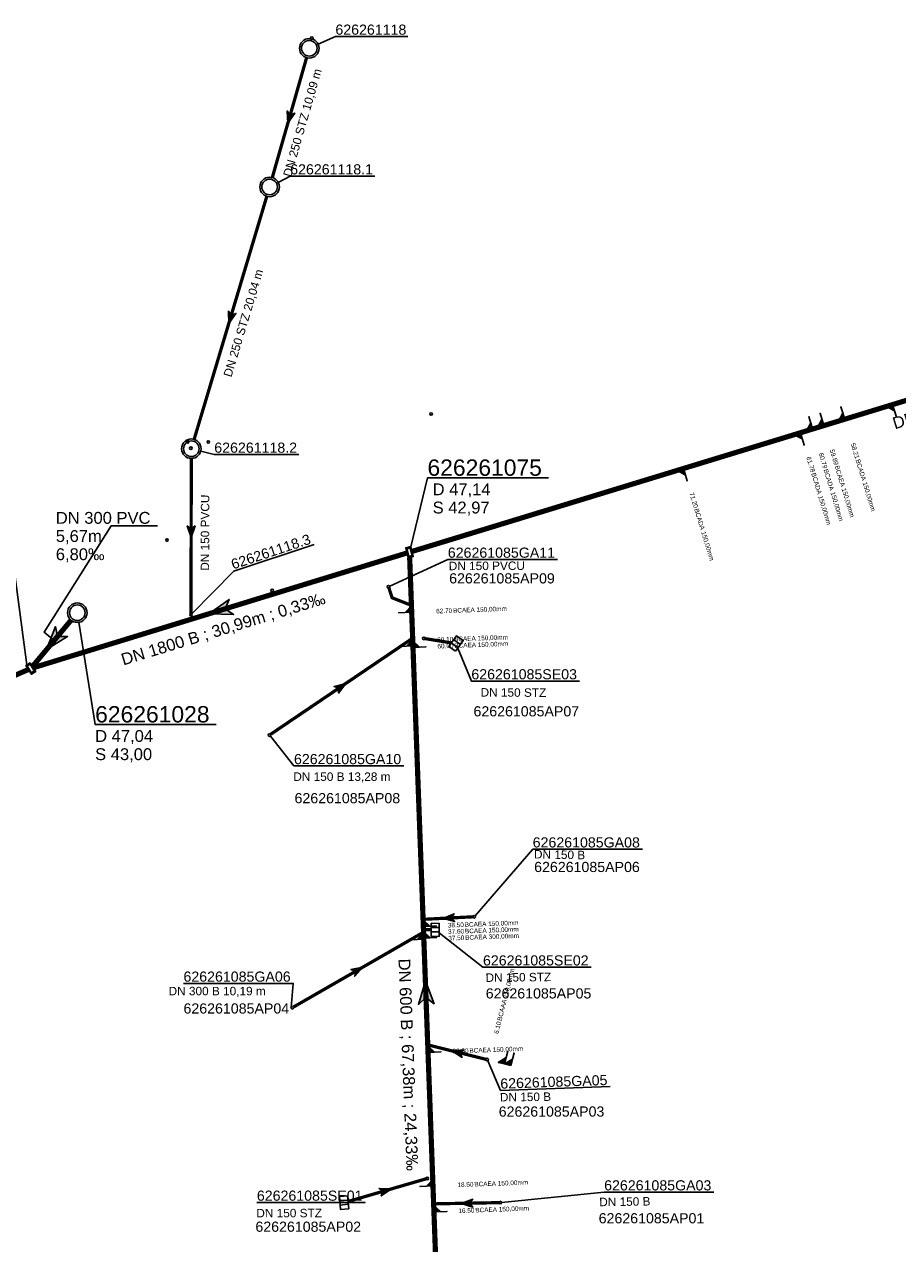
# Model space of a CAD drawing. Extents: x 356718 to 357658, y 5762241 to 5762615.
# Tile 3 of 157: x 356805 to 356873, y 5762361 to 5762455. Entities that reach past the tile are written whole.
import ezdxf
from ezdxf.enums import TextEntityAlignment as Align

# ---------------------------------------------------------------- set-up
doc = ezdxf.new("R2010")
doc.units = 0
doc.header["$MEASUREMENT"] = 0
doc.linetypes.add('AUSGEZOGEN', pattern=[0])
doc.linetypes.add('STRICHPUNKT', pattern=[5, 2, -1, 1, -1])
doc.layers.get('0').update_dxf_attribs({"linetype": 'AUSGEZOGEN'})
for name, color, linetype, true_color in [('111_00131_Symbol', 7, 'AUSGEZOGEN', 0x000000), ('111_00228_Schachtsymbol_nach_Sy', 7, 'AUSGEZOGEN', 0x000000), ('114_00133_Schachtnummer', 7, 'AUSGEZOGEN', 0x000000), ('114_10391_Deckelhoehe', 7, 'AUSGEZOGEN', 0x000000), ('114_10392_Schachtnummer', 7, 'AUSGEZOGEN', 0x000000), ('114_10393_Sohlhoehe', 7, 'AUSGEZOGEN', 0x000000), ('121_10376_Haltungen_Mischwasser', 6, 'STRICHPUNKT', 0xff00ff), ('121_10399_Haltungen_Mischwasser', 6, 'STRICHPUNKT', 0xff00ff), ('123_00048_Fliessrichtungspfeil', 7, 'AUSGEZOGEN', 0x000000), ('123_00137_Fliessrichtungspfeil', 7, 'AUSGEZOGEN', 0x000000), ('124_00118_Standard__Laenge___10', 7, 'AUSGEZOGEN', 0x000000), ('124_10395_Standard1', 7, 'AUSGEZOGEN', 0x000000), ('124_10626_Standard__Laenge____1', 7, 'AUSGEZOGEN', 0x000000), ('141_10677_Stutzen__alle__aus_DW', 7, 'AUSGEZOGEN', 0x000000), ('141_10868_Stutzen__141_', 7, 'AUSGEZOGEN', 0x000000), ('611_00541_Pkte', 3, 'AUSGEZOGEN', 0x00ff00)]:
    doc.layers.add(name, color=color, linetype=linetype, true_color=true_color)
doc.styles.add('ARIAL', font='arial.ttf', dxfattribs={"height": 1.5})
doc.styles.get("Standard").update_dxf_attribs({"font": 'arial.ttf', "height": 1})

# ---------------------------------------------------------------- blocks, each defined once
blk = doc.blocks.new('F00')
at = {"color": 0}
blk.add_circle((0, 0), 0.1, dxfattribs=at)
blk = doc.blocks.new('R02')
at = {"color": 0, "linetype": 'AUSGEZOGEN'}
for points in [[(-0.4, 0.2), (0.4, 0.2), (0.4, -0.2), (-0.4, -0.2)], [(-0.3, 0.13), (0.3, 0.13), (0.3, -0.13), (-0.3, -0.13)]]:
    blk.add_lwpolyline(points, close=True, dxfattribs=at)
blk = doc.blocks.new('N03')
at = {"color": 0}
for radius in [0.75, 0.6]:
    blk.add_circle((0, 0), radius, dxfattribs=at)
blk = doc.blocks.new('ES')
at = {"color": 0, "linetype": 'AUSGEZOGEN'}
for points in [[(-0.494, -0.319), (-0.494, 0.306), (0.506, 0.306), (0.506, -0.319), (-0.494, -0.319)], [(-0.169, -0.319), (-0.169, 0.306)], [(0.156, -0.319), (0.156, 0.306)]]:
    blk.add_lwpolyline(points, dxfattribs=at)
blk = doc.blocks.new('FLI')
at = {"color": 0, "linetype": 'AUSGEZOGEN'}
blk.add_lwpolyline([(-0.4, 0), (-0.9, -0.6), (0.9, 0), (-0.9, 0.6), (-0.4, 0)], close=True, dxfattribs=at)
at = {"color": 0}
for points in [[(-0.4, 0), (0.9, 0), (-0.9, 0.6)], [(-0.9, -0.6), (0.9, 0), (-0.4, 0)]]:
    blk.add_solid(points, dxfattribs=at)

msp = doc.modelspace()

# ---------------------------------------------------------------- linework, layer by layer
at = {"layer": '114_00133_Schachtnummer', "color": 18, "linetype": 'AUSGEZOGEN', "true_color": 0x000000}
for points in [[(356827.982, 5762453.174), (356829.31, 5762453.775), (356834.895, 5762453.775)], [(356824.907, 5762442.536), (356825.83, 5762443.02), (356832.351, 5762443.02)], [(356818.942, 5762421.852), (356819.984, 5762421.591), (356826.505, 5762421.591)], [(356818.26, 5762409.328), (356821.481, 5762412.606), (356827.669, 5762414.664)], [(356833.492, 5762411.456), (356837.966, 5762413.507), (356846.421, 5762413.507)], [(356838.734, 5762406.678), (356839.777, 5762404.145), (356848.107, 5762404.145)], [(356824.302, 5762399.913), (356826.121, 5762397.614), (356834.576, 5762397.614)], [(356840.06, 5762386.077), (356844.5, 5762391.2), (356852.955, 5762391.2)], [(356837.304, 5762384.76), (356840.673, 5762382.114), (356849.004, 5762382.114)], [(356825.891, 5762379.018), (356826.065, 5762380.866), (356817.61, 5762380.866)], [(356841.034, 5762374.91), (356842.025, 5762372.624), (356850.475, 5762372.919)], [(356842.107, 5762364.001), (356850.003, 5762364.796), (356858.458, 5762364.796)], [(356829.664, 5762363.992), (356831.594, 5762364.002), (356823.264, 5762364.002)]]:
    msp.add_lwpolyline(points, dxfattribs=at)
at = {"layer": '114_10392_Schachtnummer', "color": 18, "linetype": 'AUSGEZOGEN', "true_color": 0x000000}
for points in [[(356835.114, 5762414.486), (356836.399, 5762419.793), (356845.707, 5762419.793)], [(356805.555, 5762405.398), (356804.205, 5762415.427), (356794.897, 5762415.427)], [(356809.554, 5762408.669), (356810.809, 5762400.804), (356820.117, 5762400.804)]]:
    msp.add_lwpolyline(points, dxfattribs=at)
at = {"layer": '121_10376_Haltungen_Mischwasser', "color": 6, "linetype": 'STRICHPUNKT', "true_color": 0xff00ff, "const_width": 0.4}
for points in [[(356923.716, 5762441.166), (356835.204, 5762414.126)], [(356834.821, 5762414.008), (356806.054, 5762405.176)], [(356837.494, 5762347.187), (356835.027, 5762413.659)], [(356808.956, 5762408.833), (356805.991, 5762405.276)], [(356805.67, 5762405.034), (356791.253, 5762398.785)]]:
    msp.add_lwpolyline(points, dxfattribs=at)
at = {"layer": '121_10399_Haltungen_Mischwasser', "color": 6, "linetype": 'STRICHPUNKT', "true_color": 0xff00ff, "const_width": 0.25}
for points in [[(356827.093, 5762452.143), (356824.449, 5762442.909)], [(356824.028, 5762441.47), (356818.43, 5762422.752)], [(356818.214, 5762421.284), (356818.19, 5762409.357)], [(356833.432, 5762411.319), (356833.676, 5762410.558), (356835.071, 5762410.011)], [(356824.323, 5762400.047), (356835.175, 5762407.39)], [(356838.254, 5762407.083), (356836.216, 5762407.414)], [(356839.895, 5762385.996), (356836.161, 5762385.806)], [(356826.076, 5762379.046), (356836.011, 5762384.761)], [(356836.681, 5762385.006), (356836.19, 5762385.018)], [(356840.897, 5762375.026), (356836.516, 5762376.113)], [(356830.283, 5762364.078), (356836.291, 5762365.823)], [(356841.908, 5762363.989), (356836.974, 5762363.898)]]:
    msp.add_lwpolyline(points, dxfattribs=at)
at = {"layer": '124_10395_Standard1', "color": 18, "linetype": 'AUSGEZOGEN', "true_color": 0x000000}
msp.add_lwpolyline([(356807.646, 5762407.262), (356806.878, 5762407.902), (356812.05, 5762416.098), (356815.607, 5762416.098)], dxfattribs=at)
at = {"layer": '141_10677_Stutzen__alle__aus_DW', "color": 18, "linetype": 'AUSGEZOGEN', "true_color": 0x000000}
for points in [[(356842.34, 5762374.668), (356842.58, 5762375.639)], [(356842.34, 5762374.668), (356842.46, 5762375.153), (356841.854, 5762374.789)]]:
    msp.add_lwpolyline(points, close=True, dxfattribs=at)
at = {"layer": '141_10677_Stutzen__alle__aus_DW', "color": 18, "true_color": 0x000000}
msp.add_solid([(356842.34, 5762374.668), (356842.46, 5762375.153), (356841.854, 5762374.789)], dxfattribs=at)
at = {"layer": '141_10868_Stutzen__141_', "color": 18, "linetype": 'AUSGEZOGEN', "true_color": 0x000000}
for points in [[(356868.524, 5762424.305), (356868.232, 5762425.261)], [(356872.215, 5762425.433), (356871.737, 5762425.286), (356872.361, 5762424.954)], [(356872.215, 5762425.433), (356872.507, 5762424.476)], [(356866.056, 5762423.551), (356865.764, 5762424.507)], [(356866.917, 5762423.814), (356866.771, 5762424.292), (356866.439, 5762423.668)], [(356866.917, 5762423.814), (356866.625, 5762424.77)], [(356868.524, 5762424.305), (356868.378, 5762424.783), (356868.046, 5762424.159)], [(356865.109, 5762423.262), (356864.631, 5762423.116), (356865.256, 5762422.784)], [(356865.109, 5762423.262), (356865.402, 5762422.305)], [(356866.056, 5762423.551), (356865.91, 5762424.029), (356865.578, 5762423.405)], [(356856.101, 5762420.51), (356855.622, 5762420.363), (356856.247, 5762420.031)], [(356856.101, 5762420.51), (356856.393, 5762419.553)], [(356835.184, 5762409.445), (356834.184, 5762409.407)], [(356835.184, 5762409.445), (356835.165, 5762409.944), (356834.684, 5762409.426)], [(356835.28, 5762406.846), (356835.261, 5762407.346), (356834.78, 5762406.828)], [(356835.28, 5762406.846), (356834.281, 5762406.809)], [(356835.284, 5762406.746), (356835.783, 5762406.765), (356835.265, 5762407.246)], [(356835.284, 5762406.746), (356836.283, 5762406.783)], [(356836.081, 5762385.261), (356836.581, 5762385.28), (356836.062, 5762385.761)], [(356836.118, 5762384.262), (356836.099, 5762384.762), (356835.618, 5762384.243)], [(356836.081, 5762385.261), (356837.08, 5762385.298)], [(356836.114, 5762384.362), (356836.614, 5762384.38), (356836.096, 5762384.861)], [(356836.118, 5762384.262), (356835.119, 5762384.225)], [(356836.114, 5762384.362), (356837.114, 5762384.399)], [(356836.441, 5762375.568), (356836.94, 5762375.586), (356836.422, 5762376.068)], [(356836.441, 5762375.568), (356837.44, 5762375.605)], [(356842.825, 5762374.548), (356843.066, 5762375.518)], [(356842.825, 5762374.548), (356842.945, 5762375.033), (356842.34, 5762374.668)], [(356836.822, 5762365.275), (356835.823, 5762365.238)], [(356836.822, 5762365.275), (356836.804, 5762365.775), (356836.323, 5762365.256)], [(356836.897, 5762363.276), (356837.396, 5762363.295), (356836.878, 5762363.776)], [(356836.897, 5762363.276), (356837.896, 5762363.313)]]:
    msp.add_lwpolyline(points, close=True, dxfattribs=at)
at = {"layer": '141_10868_Stutzen__141_', "color": 18, "true_color": 0x000000}
for points in [[(356872.215, 5762425.433), (356871.737, 5762425.286), (356872.361, 5762424.954)], [(356866.917, 5762423.814), (356866.771, 5762424.292), (356866.439, 5762423.668)], [(356868.524, 5762424.305), (356868.378, 5762424.783), (356868.046, 5762424.159)], [(356865.109, 5762423.262), (356864.631, 5762423.116), (356865.256, 5762422.784)], [(356866.056, 5762423.551), (356865.91, 5762424.029), (356865.578, 5762423.405)], [(356856.101, 5762420.51), (356855.622, 5762420.363), (356856.247, 5762420.031)], [(356835.184, 5762409.445), (356835.165, 5762409.944), (356834.684, 5762409.426)], [(356835.28, 5762406.846), (356835.261, 5762407.346), (356834.78, 5762406.828)], [(356835.284, 5762406.746), (356835.783, 5762406.765), (356835.265, 5762407.246)], [(356836.081, 5762385.261), (356836.581, 5762385.28), (356836.062, 5762385.761)], [(356836.118, 5762384.262), (356836.099, 5762384.762), (356835.618, 5762384.243)], [(356836.114, 5762384.362), (356836.614, 5762384.38), (356836.096, 5762384.861)], [(356836.441, 5762375.568), (356836.94, 5762375.586), (356836.422, 5762376.068)], [(356842.825, 5762374.548), (356842.945, 5762375.033), (356842.34, 5762374.668)], [(356836.822, 5762365.275), (356836.804, 5762365.775), (356836.323, 5762365.256)], [(356836.897, 5762363.276), (356837.396, 5762363.295), (356836.878, 5762363.776)]]:
    msp.add_solid(points, dxfattribs=at)

# ---------------------------------------------------------------- block references
at = {"layer": '111_00131_Symbol', "color": 18, "true_color": 0x000000}
for name, p in [('N03', (356827.299, 5762452.864)), ('N03', (356824.243, 5762442.188)), ('N03', (356818.215, 5762422.034)), ('F00', (356833.401, 5762411.414)), ('F00', (356818.19, 5762409.257)), ('F00', (356836.117, 5762407.43)), ('F00', (356824.24, 5762399.991)), ('F00', (356839.995, 5762386.001)), ('F00', (356825.989, 5762378.996)), ('F00', (356840.994, 5762375.002)), ('F00', (356836.387, 5762365.851)), ('F00', (356842.008, 5762363.991))]:
    msp.add_blockref(name, p, dxfattribs=at)
for name, p, rotation in [('F00', (356835.164, 5762409.974), 272.1), ('F00', (356835.258, 5762407.446), 272.1), ('ES', (356838.59, 5762407.028), 54.9), ('F00', (356836.061, 5762385.801), 272.1), ('F00', (356836.09, 5762385.021), 272.1), ('F00', (356836.098, 5762384.811), 272.1), ('ES', (356837, 5762384.998), 269.4), ('F00', (356836.419, 5762376.137), 272.1), ('ES', (356829.984, 5762363.991), 275.3), ('F00', (356836.874, 5762363.896), 272.1)]:
    msp.add_blockref(name, p, dxfattribs=dict(at, rotation=rotation))
at = {"layer": '111_00228_Schachtsymbol_nach_Sy', "color": 18, "true_color": 0x000000}
for p, rotation in [((356835.012, 5762414.067), 284), ((356805.856, 5762405.115), 302.3)]:
    msp.add_blockref('R02', p, dxfattribs=dict(at, rotation=rotation))
msp.add_blockref('N03', (356809.436, 5762409.409), dxfattribs=at)
at = {"layer": '123_00048_Fliessrichtungspfeil', "color": 18, "true_color": 0x000000}
for p, rotation in [((356820.434, 5762409.591), 197.1), ((356807.646, 5762407.262), 230.2), ((356836.269, 5762380.178), 92.1)]:
    msp.add_blockref('FLI', p, dxfattribs=dict(at, rotation=rotation))
at = {"layer": '123_00137_Fliessrichtungspfeil', "color": 18, "true_color": 0x000000, "xscale": 0.5, "yscale": 0.5, "zscale": 0.5}
for p, rotation in [((356825.771, 5762447.526), 254.1), ((356821.229, 5762432.111), 253.4), ((356818.203, 5762415.645), 269.9), ((356829.749, 5762403.719), 34), ((356838.028, 5762385.901), 183), ((356831.044, 5762381.904), 29.9), ((356838.706, 5762375.57), 166), ((356833.186, 5762364.921), 16.1), ((356839.441, 5762363.944), 181.1)]:
    msp.add_blockref('FLI', p, dxfattribs=dict(at, rotation=rotation))
at = {"layer": '611_00541_Pkte', "color": 3, "true_color": 0x00ff00}
for p in [(356827.497, 5762453.658), (356836.681, 5762424.71), (356817.937, 5762422.55), (356819.525, 5762422.55), (356818.175, 5762422.074), (356816.345, 5762415.002), (356824.446, 5762411.12)]:
    msp.add_blockref('F00', p, dxfattribs=at)

# ---------------------------------------------------------------- texts
at = {"layer": '114_00133_Schachtnummer', "color": 18, "true_color": 0x000000, "style": 'ARIAL'}
for s, height, p in [('626261118', 0.7814, (356829.31, 5762454.691)), ('626261118.1', 0.78136, (356825.83, 5762443.936)), ('626261118.2', 0.78136, (356819.984, 5762422.507)), ('626261085GA11', 0.78136, (356837.966, 5762414.423)), ('626261085AP09', 0.78136, (356838.068, 5762412.445)), ('626261085SE03', 0.78136, (356839.777, 5762405.061)), ('626261085AP07', 0.78136, (356839.943, 5762402.209)), ('626261085GA10', 0.78136, (356826.121, 5762398.53)), ('626261085AP08', 0.78136, (356826.164, 5762395.522)), ('626261085GA08', 0.78136, (356844.5, 5762392.116)), ('626261085AP06', 0.78136, (356844.615, 5762390.224)), ('626261085SE02', 0.78136, (356840.673, 5762383.03)), ('626261085GA06', 0.78136, (356817.61, 5762381.782)), ('626261085AP05', 0.78136, (356840.886, 5762380.49)), ('626261085AP04', 0.78136, (356817.614, 5762379.331)), ('626261085AP03', 0.78136, (356841.885, 5762371.394)), ('626261085GA03', 0.78136, (356850.003, 5762365.712)), ('626261085SE01', 0.78136, (356823.264, 5762364.918)), ('626261085AP01', 0.78136, (356849.581, 5762363.178)), ('626261085AP02', 0.78136, (356823.151, 5762362.529))]:
    msp.add_text(s, height=height, dxfattribs=at).set_placement(p, align=Align.TOP_LEFT)
for s, rotation, p in [('626261118.3', 18.4, (356821.192, 5762413.475)), ('626261085GA05', 2, (356841.993, 5762373.539))]:
    msp.add_text(s, height=0.78136, rotation=rotation, dxfattribs=at).set_placement(p, align=Align.TOP_LEFT)
at = {"layer": '114_10391_Deckelhoehe', "color": 18, "true_color": 0x000000, "style": 'ARIAL'}
for s, p in [('D 47,14', (356836.795, 5762419.362)), ('D 47,04', (356810.809, 5762400.373))]:
    msp.add_text(s, height=0.9116, dxfattribs=at).set_placement(p, align=Align.TOP_LEFT)
at = {"layer": '114_10392_Schachtnummer', "color": 18, "true_color": 0x000000, "style": 'ARIAL'}
for s, p in [('626261075', (356836.399, 5762421.209)), ('626261028', (356810.809, 5762402.22))]:
    msp.add_text(s, height=1.2601, dxfattribs=at).set_placement(p, align=Align.TOP_LEFT)
at = {"layer": '114_10393_Sohlhoehe', "color": 18, "true_color": 0x000000, "style": 'ARIAL'}
for s, p in [('S 42,97', (356836.795, 5762417.962)), ('S 43,00', (356810.809, 5762398.973))]:
    msp.add_text(s, height=0.9116, dxfattribs=at).set_placement(p, align=Align.TOP_LEFT)
at = {"layer": '124_00118_Standard__Laenge___10', "color": 18, "true_color": 0x000000, "style": 'ARIAL'}
for s, rotation, p in [('DN 250 STZ 10,09 m', 74, (356825.27, 5762443.099)), ('DN 250 STZ 20,04 m', 73.3, (356820.676, 5762427.69))]:
    msp.add_text(s, height=0.65113, rotation=rotation, dxfattribs=at).set_placement(p, align=Align.TOP_LEFT)
for s, p in [('DN 150 B 13,28 m', (356826.07, 5762397.113)), ('DN 300 B 10,19 m', (356816.465, 5762380.604))]:
    msp.add_text(s, height=0.65113, dxfattribs=at).set_placement(p, align=Align.TOP_LEFT)
at = {"layer": '124_10395_Standard1', "color": 18, "true_color": 0x000000, "style": 'ARIAL'}
for s, rotation, p in [('DN 1800 B ; 92,27m ; 0,21‰', 16.9, (356872.116, 5762424.397)), ('DN 1800 B ; 30,99m ; 0,33‰', 17, (356812.713, 5762406.215)), ('DN 600 B ; 67,38m ; 24,33‰', 272.2, (356835.071, 5762382.794))]:
    msp.add_text(s, height=0.91158, rotation=rotation, dxfattribs=at).set_placement(p, align=Align.TOP_LEFT)
for s, p in [('DN 300 PVC', (356807.781, 5762417.167)), ('5,67m', (356807.781, 5762415.767)), ('6,80‰', (356807.781, 5762414.367))]:
    msp.add_text(s, height=0.9116, dxfattribs=at).set_placement(p, align=Align.TOP_LEFT)
at = {"layer": '124_10626_Standard__Laenge____1', "color": 18, "true_color": 0x000000, "style": 'ARIAL'}
for s, height, rotation, p in [('DN 150 PVCU', 0.65113, 89.8, (356818.933, 5762412.641)), ('DN 150 PVCU', 0.65113, 0.2, (356838.037, 5762413.334)), ('DN 150 STZ', 0.6511, 359.7, (356840.491, 5762403.604)), ('DN 150 B', 0.6511, 359, (356844.607, 5762391.142)), ('DN 150 STZ', 0.6511, 0.7, (356840.867, 5762381.634)), ('DN 150 B', 0.6511, 0.7, (356841.971, 5762372.43)), ('DN 150 B', 0.6511, 0.9, (356849.618, 5762364.362)), ('DN 150 STZ', 0.6511, 0.1, (356823.221, 5762363.506))]:
    msp.add_text(s, height=height, rotation=rotation, dxfattribs=at).set_placement(p, align=Align.TOP_LEFT)
at = {"layer": '141_10677_Stutzen__alle__aus_DW', "color": 18, "true_color": 0x000000}
msp.add_text('6.10', height=0.00707, rotation=76, dxfattribs=at).set_placement((356841.384, 5762376.616), align=Align.TOP_RIGHT)
msp.add_text('BCAAA 150,00mm', height=0.00707, rotation=76, dxfattribs=at).set_placement((356841.385, 5762376.617), align=Align.TOP_LEFT)
at = {"layer": '141_10868_Stutzen__141_', "color": 18, "true_color": 0x000000}
for s, rotation, p in [('58.21', 287, (356869.675, 5762421.333)), ('61.78', 287, (356866.261, 5762420.29)), ('60.79', 287, (356867.207, 5762420.579)), ('59.89', 287, (356868.068, 5762420.842)), ('71.20', 287, (356857.252, 5762417.537)), ('62.70', 2.1, (356838.294, 5762409.75)), ('60.10', 2.1, (356838.375, 5762407.552)), ('60.00', 2.1, (356838.394, 5762407.052)), ('38.50', 2.1, (356839.191, 5762385.567)), ('37.60', 2.1, (356839.21, 5762385.067)), ('37.50', 2.1, (356839.228, 5762384.568)), ('6.10', 76, (356841.746, 5762377.972)), ('28.80', 2.1, (356839.551, 5762375.874)), ('18.50', 2.1, (356839.933, 5762365.581)), ('16.50', 2.1, (356840.007, 5762363.582))]:
    msp.add_text(s, height=0.3533, rotation=rotation, dxfattribs=at).set_placement(p, align=Align.TOP_RIGHT)
for s, rotation, p in [('BCADA 150,00mm', 287, (356867.227, 5762420.514)), ('BCAEA 150,00mm', 287, (356868.088, 5762420.777)), ('BCADA 150,00mm', 287, (356869.695, 5762421.267)), ('BCADA 150,00mm', 287, (356866.281, 5762420.224)), ('BCADA 150,00mm', 287, (356857.272, 5762417.472)), ('BCAEA 150,00mm', 2.1, (356838.362, 5762409.753)), ('BCAEA 150,00mm', 2.1, (356838.443, 5762407.554)), ('BCAEA 150,00mm', 2.1, (356838.462, 5762407.055)), ('BCAEA 150,00mm', 2.1, (356839.259, 5762385.57)), ('BCAEA 150,00mm', 2.1, (356839.278, 5762385.07)), ('BCAEA 300,00mm', 2.1, (356839.296, 5762384.57)), ('BCAAA 150,00mm', 76, (356841.762, 5762378.038)), ('BCAEA 150,00mm', 2.1, (356839.619, 5762375.876)), ('BCAEA 150,00mm', 2.1, (356840.001, 5762365.583)), ('BCAEA 150,00mm', 2.1, (356840.075, 5762363.585))]:
    msp.add_text(s, height=0.35326, rotation=rotation, dxfattribs=at).set_placement(p, align=Align.TOP_LEFT)

doc.saveas('drawing.dxf')
